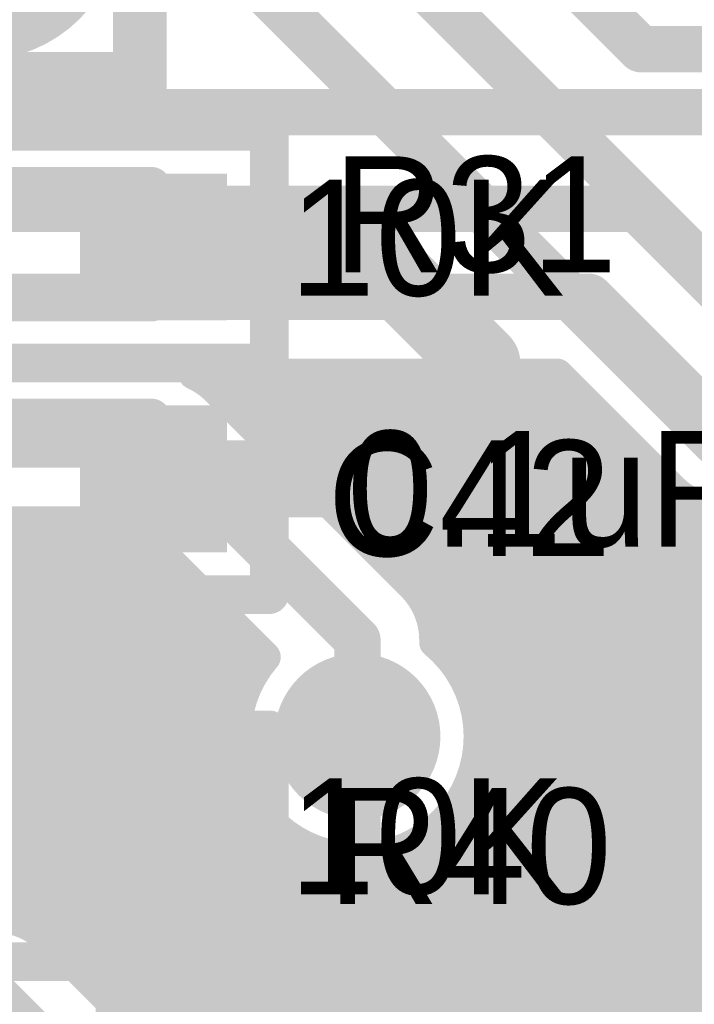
# Model space of a CAD drawing. Extents: x 7.17 to 14.1, y 4 to 11.75.
# Tile 41 of 219: x 8.32 to 8.49, y 7.24 to 7.49. Entities that reach past the tile are written whole.
import ezdxf

# ---------------------------------------------------------------- set-up
doc = ezdxf.new("R2010")
doc.units = 0
doc.layers.get('0').update_dxf_attribs({"linetype": 'CONTINUOUS'})
for name, color, linetype in [('BOTTOMLAYER', 5, 'CONTINUOUS'), ('BOTTOMSOLDER', 6, 'CONTINUOUS'), ('MECHANICAL1', 6, 'CONTINUOUS'), ('MULTILAYER', 9, 'CONTINUOUS'), ('TOPLAYER', 1, 'CONTINUOUS'), ('TOPOVERLAY', 2, 'CONTINUOUS'), ('TOPPASTE', 8, 'CONTINUOUS'), ('TOPSOLDER', 216, 'CONTINUOUS')]:
    doc.layers.add(name, color=color, linetype=linetype)

# ---------------------------------------------------------------- blocks, each defined once
blk = doc.blocks.new('TEST_POINT_PAD_3_61')
at = {"layer": 'BOTTOMSOLDER', "const_width": 0.0365}
blk.add_lwpolyline([(-0.01825, 0, 1), (0.01825, 0, 1)], format="xyb", close=True, dxfattribs=at)
at = {"layer": 'MECHANICAL1', "const_width": 0.01}
for points in [[(-0.03937, 0.03937), (0, 0.03937)], [(-0.03937, -0.03937), (-0.03937, 0.03937)], [(0, 0.03937), (0.03937, 0.03937)], [(0.03937, -0.03937), (0.03937, 0.03937)], [(-0.03937, -0.03937), (0.03937, -0.03937)]]:
    blk.add_lwpolyline(points, dxfattribs=at)
at = {"layer": 'MECHANICAL1', "const_width": 0.005}
for points in [[(-0.04187, 0.03937, 1), (-0.03687, 0.03937, 1)], [(-0.04187, 0.03937, 1), (-0.03687, 0.03937, 1)], [(-0.0025, 0.03937, 1), (0.0025, 0.03937, 1)], [(-0.0025, 0.03937, 1), (0.0025, 0.03937, 1)], [(0.03687, 0.03937, 1), (0.04187, 0.03937, 1)], [(0.03687, 0.03937, 1), (0.04187, 0.03937, 1)], [(-0.04187, -0.03937, 1), (-0.03687, -0.03937, 1)], [(-0.04187, -0.03937, 1), (-0.03687, -0.03937, 1)], [(0.03687, -0.03937, 1), (0.04187, -0.03937, 1)], [(0.03687, -0.03937, 1), (0.04187, -0.03937, 1)]]:
    blk.add_lwpolyline(points, format="xyb", close=True, dxfattribs=at)
at = {"layer": 'MULTILAYER', "const_width": 0.0325}
blk.add_lwpolyline([(-0.01625, 0, 1), (0.01625, 0, 1)], format="xyb", close=True, dxfattribs=at)
at = {"layer": 'TOPOVERLAY', "const_width": 0.01}
for points in [[(-0.043307, 0.043307), (0.043307, 0.043307)], [(-0.043307, -0.043307), (-0.043307, 0.043307)], [(0.043307, 0.03937), (0.043307, 0.043307)], [(0.043307, -0.043307), (0.043307, 0.03937)], [(-0.043307, -0.043307), (0.043307, -0.043307)]]:
    blk.add_lwpolyline(points, dxfattribs=at)
at = {"layer": 'TOPOVERLAY', "const_width": 0.005}
for points in [[(-0.045807, 0.043307, 1), (-0.040807, 0.043307, 1)], [(-0.045807, 0.043307, 1), (-0.040807, 0.043307, 1)], [(0.040807, 0.043307, 1), (0.045807, 0.043307, 1)], [(0.040807, 0.043307, 1), (0.045807, 0.043307, 1)], [(0.040807, 0.03937, 1), (0.045807, 0.03937, 1)], [(0.040807, 0.03937, 1), (0.045807, 0.03937, 1)], [(-0.045807, -0.043307, 1), (-0.040807, -0.043307, 1)], [(-0.045807, -0.043307, 1), (-0.040807, -0.043307, 1)], [(0.040807, -0.043307, 1), (0.045807, -0.043307, 1)], [(0.040807, -0.043307, 1), (0.045807, -0.043307, 1)]]:
    blk.add_lwpolyline(points, format="xyb", close=True, dxfattribs=at)
at = {"layer": 'TOPSOLDER', "const_width": 0.0365}
blk.add_lwpolyline([(-0.01825, 0, 1), (0.01825, 0, 1)], format="xyb", close=True, dxfattribs=at)
blk = doc.blocks.new('0603_62')
at = {"layer": 'MECHANICAL1', "const_width": 0.01}
for points in [[(-0.000531, 0.015748), (0.059468, 0.015748)], [(-0.000531, -0.014252), (-0.000531, 0.015748)], [(0.059468, -0.014252), (0.059468, 0.015748)], [(-0.000531, -0.014252), (0.059468, -0.014252)]]:
    blk.add_lwpolyline(points, dxfattribs=at)
at = {"layer": 'MECHANICAL1', "const_width": 0.005}
for points in [[(-0.003031, 0.015748, 1), (0.001969, 0.015748, 1)], [(-0.003031, 0.015748, 1), (0.001969, 0.015748, 1)], [(0.056968, 0.015748, 1), (0.061968, 0.015748, 1)], [(0.056968, 0.015748, 1), (0.061968, 0.015748, 1)], [(-0.003031, -0.014252, 1), (0.001969, -0.014252, 1)], [(-0.003031, -0.014252, 1), (0.001969, -0.014252, 1)], [(0.056968, -0.014252, 1), (0.061968, -0.014252, 1)], [(0.056968, -0.014252, 1), (0.061968, -0.014252, 1)]]:
    blk.add_lwpolyline(points, format="xyb", close=True, dxfattribs=at)
at = {"layer": 'TOPLAYER'}
for points in [[(-0.015, -0.015), (0.015, -0.015), (-0.015, 0.015), (0.015, 0.015)], [(0.045, -0.015), (0.075, -0.015), (0.045, 0.015), (0.075, 0.015)]]:
    blk.add_solid(points, dxfattribs=at)
at = {"layer": 'TOPOVERLAY', "const_width": 0.01}
for points in [[(-0.03, 0.03), (0.09, 0.03)], [(-0.03, 0), (-0.03, 0.03)], [(0.09, -0.03), (0.09, 0.03)], [(-0.03, -0.03), (-0.03, 0)], [(-0.03, -0.03), (0.09, -0.03)]]:
    blk.add_lwpolyline(points, dxfattribs=at)
at = {"layer": 'TOPOVERLAY', "const_width": 0.005}
for points in [[(-0.0325, 0.03, 1), (-0.0275, 0.03, 1)], [(-0.0325, 0.03, 1), (-0.0275, 0.03, 1)], [(0.0875, 0.03, 1), (0.0925, 0.03, 1)], [(0.0875, 0.03, 1), (0.0925, 0.03, 1)], [(-0.0325, 0, 1), (-0.0275, 0, 1)], [(-0.0325, 0, 1), (-0.0275, 0, 1)], [(-0.0325, -0.03, 1), (-0.0275, -0.03, 1)], [(-0.0325, -0.03, 1), (-0.0275, -0.03, 1)], [(0.0875, -0.03, 1), (0.0925, -0.03, 1)], [(0.0875, -0.03, 1), (0.0925, -0.03, 1)]]:
    blk.add_lwpolyline(points, format="xyb", close=True, dxfattribs=at)
at = {"layer": 'TOPPASTE'}
for points in [[(-0.015, -0.015), (0.015, -0.015), (-0.015, 0.015), (0.015, 0.015)], [(0.045, -0.015), (0.075, -0.015), (0.045, 0.015), (0.075, 0.015)]]:
    blk.add_solid(points, dxfattribs=at)
at = {"layer": 'TOPSOLDER'}
for points in [[(-0.019, -0.019), (0.019, -0.019), (-0.019, 0.019), (0.019, 0.019)], [(0.041, -0.019), (0.079, -0.019), (0.041, 0.019), (0.079, 0.019)]]:
    blk.add_solid(points, dxfattribs=at)
blk = doc.blocks.new('0603_63')
at = {"layer": 'MECHANICAL1', "const_width": 0.01}
for points in [[(-0.000531, -0.014252), (-0.000531, 0.015748)], [(-0.000531, 0.015748), (0.059468, 0.015748)], [(0.059468, -0.014252), (0.059468, 0.015748)], [(-0.000531, -0.014252), (0.059468, -0.014252)]]:
    blk.add_lwpolyline(points, dxfattribs=at)
at = {"layer": 'MECHANICAL1', "const_width": 0.005}
for points in [[(-0.003031, 0.015748, 1), (0.001969, 0.015748, 1)], [(-0.003031, 0.015748, 1), (0.001969, 0.015748, 1)], [(0.056968, 0.015748, 1), (0.061968, 0.015748, 1)], [(0.056968, 0.015748, 1), (0.061968, 0.015748, 1)], [(-0.003031, -0.014252, 1), (0.001969, -0.014252, 1)], [(-0.003031, -0.014252, 1), (0.001969, -0.014252, 1)], [(0.056968, -0.014252, 1), (0.061968, -0.014252, 1)], [(0.056968, -0.014252, 1), (0.061968, -0.014252, 1)]]:
    blk.add_lwpolyline(points, format="xyb", close=True, dxfattribs=at)
at = {"layer": 'TOPLAYER'}
for points in [[(-0.015, -0.015), (0.015, -0.015), (-0.015, 0.015), (0.015, 0.015)], [(0.045, -0.015), (0.075, -0.015), (0.045, 0.015), (0.075, 0.015)]]:
    blk.add_solid(points, dxfattribs=at)
at = {"layer": 'TOPOVERLAY', "const_width": 0.01}
for points in [[(-0.03, 0), (-0.03, 0.03)], [(-0.03, 0.03), (0.09, 0.03)], [(0.09, -0.03), (0.09, 0.03)], [(-0.03, -0.03), (-0.03, 0)], [(-0.03, -0.03), (0.09, -0.03)]]:
    blk.add_lwpolyline(points, dxfattribs=at)
at = {"layer": 'TOPOVERLAY', "const_width": 0.005}
for points in [[(-0.0325, 0.03, 1), (-0.0275, 0.03, 1)], [(-0.0325, 0.03, 1), (-0.0275, 0.03, 1)], [(0.0875, 0.03, 1), (0.0925, 0.03, 1)], [(0.0875, 0.03, 1), (0.0925, 0.03, 1)], [(-0.0325, 0, 1), (-0.0275, 0, 1)], [(-0.0325, 0, 1), (-0.0275, 0, 1)], [(-0.0325, -0.03, 1), (-0.0275, -0.03, 1)], [(-0.0325, -0.03, 1), (-0.0275, -0.03, 1)], [(0.0875, -0.03, 1), (0.0925, -0.03, 1)], [(0.0875, -0.03, 1), (0.0925, -0.03, 1)]]:
    blk.add_lwpolyline(points, format="xyb", close=True, dxfattribs=at)
at = {"layer": 'TOPPASTE'}
for points in [[(-0.015, -0.015), (0.015, -0.015), (-0.015, 0.015), (0.015, 0.015)], [(0.045, -0.015), (0.075, -0.015), (0.045, 0.015), (0.075, 0.015)]]:
    blk.add_solid(points, dxfattribs=at)
at = {"layer": 'TOPSOLDER'}
for points in [[(-0.019, -0.019), (0.019, -0.019), (-0.019, 0.019), (0.019, 0.019)], [(0.041, -0.019), (0.079, -0.019), (0.041, 0.019), (0.079, 0.019)]]:
    blk.add_solid(points, dxfattribs=at)
blk = doc.blocks.new('0603_65')
at = {"layer": 'MECHANICAL1', "const_width": 0.01}
for points in [[(0.059468, 0.015748), (-0.000531, 0.015748)], [(-0.000531, 0.015748), (-0.000531, -0.014252)], [(0.059468, 0.015748), (0.059468, -0.014252)], [(0.059468, -0.014252), (-0.000531, -0.014252)]]:
    blk.add_lwpolyline(points, dxfattribs=at)
at = {"layer": 'MECHANICAL1', "const_width": 0.005}
for points in [[(-0.003031, 0.015748, 1), (0.001969, 0.015748, 1)], [(-0.003031, 0.015748, 1), (0.001969, 0.015748, 1)], [(0.056968, 0.015748, 1), (0.061968, 0.015748, 1)], [(0.056968, 0.015748, 1), (0.061968, 0.015748, 1)], [(-0.003031, -0.014252, 1), (0.001969, -0.014252, 1)], [(-0.003031, -0.014252, 1), (0.001969, -0.014252, 1)], [(0.056968, -0.014252, 1), (0.061968, -0.014252, 1)], [(0.056968, -0.014252, 1), (0.061968, -0.014252, 1)]]:
    blk.add_lwpolyline(points, format="xyb", close=True, dxfattribs=at)
at = {"layer": 'TOPLAYER'}
for points in [[(-0.015, -0.015), (0.015, -0.015), (-0.015, 0.015), (0.015, 0.015)], [(0.045, -0.015), (0.075, -0.015), (0.045, 0.015), (0.075, 0.015)]]:
    blk.add_solid(points, dxfattribs=at)
at = {"layer": 'TOPOVERLAY', "const_width": 0.01}
for points in [[(0.09, 0.03), (-0.03, 0.03)], [(-0.03, 0.03), (-0.03, 0)], [(0.09, 0.03), (0.09, -0.03)], [(-0.03, 0), (-0.03, -0.03)], [(0.09, -0.03), (-0.03, -0.03)]]:
    blk.add_lwpolyline(points, dxfattribs=at)
at = {"layer": 'TOPOVERLAY', "const_width": 0.005}
for points in [[(-0.0325, 0.03, 1), (-0.0275, 0.03, 1)], [(-0.0325, 0.03, 1), (-0.0275, 0.03, 1)], [(0.0875, 0.03, 1), (0.0925, 0.03, 1)], [(0.0875, 0.03, 1), (0.0925, 0.03, 1)], [(-0.0325, 0, 1), (-0.0275, 0, 1)], [(-0.0325, 0, 1), (-0.0275, 0, 1)], [(-0.0325, -0.03, 1), (-0.0275, -0.03, 1)], [(-0.0325, -0.03, 1), (-0.0275, -0.03, 1)], [(0.0875, -0.03, 1), (0.0925, -0.03, 1)], [(0.0875, -0.03, 1), (0.0925, -0.03, 1)]]:
    blk.add_lwpolyline(points, format="xyb", close=True, dxfattribs=at)
at = {"layer": 'TOPPASTE'}
for points in [[(-0.015, -0.015), (0.015, -0.015), (-0.015, 0.015), (0.015, 0.015)], [(0.045, -0.015), (0.075, -0.015), (0.045, 0.015), (0.075, 0.015)]]:
    blk.add_solid(points, dxfattribs=at)
at = {"layer": 'TOPSOLDER'}
for points in [[(-0.019, -0.019), (0.019, -0.019), (-0.019, 0.019), (0.019, 0.019)], [(0.041, -0.019), (0.079, -0.019), (0.041, 0.019), (0.079, 0.019)]]:
    blk.add_solid(points, dxfattribs=at)

msp = doc.modelspace()

# ---------------------------------------------------------------- linework, layer by layer
at = {"layer": 'BOTTOMLAYER'}
for points, const_width in [([(8.264904, 7.47), (8.504904, 7.47)], 0.012), ([(8.249904, 7.445), (8.479904, 7.445)], 0.012), ([(8.479904, 7.445), (8.509904, 7.415)], 0.012), ([(8.237604, 7.422185), (8.467701, 7.422185)], 0.012), ([(8.467701, 7.422185), (8.50329, 7.386596)], 0.012), ([(8.406932, 7.19778), (8.626932, 7.41778)], 0.008), ([(8.414003, 7.19778), (8.634003, 7.41778)], 0.008), ([(8.421074, 7.19778), (8.641074, 7.41778)], 0.008), ([(8.428145, 7.19778), (8.648145, 7.41778)], 0.008), ([(8.435216, 7.19778), (8.655216, 7.41778)], 0.008), ([(8.442288, 7.19778), (8.662287, 7.41778)], 0.008), ([(8.449359, 7.19778), (8.669359, 7.41778)], 0.008), ([(8.45643, 7.19778), (8.67643, 7.41778)], 0.008), ([(8.365249, 7.402185), (8.459417, 7.402185)], 0.008), ([(8.372531, 7.396726), (8.377991, 7.402185)], 0.008), ([(8.373381, 7.402185), (8.574044, 7.201522)], 0.008), ([(8.376067, 7.39319), (8.385062, 7.402185)], 0.008), ([(8.379603, 7.389655), (8.392133, 7.402185)], 0.008), ([(8.380452, 7.402185), (8.577789, 7.204848)], 0.008), ([(8.383138, 7.386119), (8.399204, 7.402185)], 0.008), ([(8.386674, 7.382583), (8.406275, 7.402185)], 0.008), ([(8.387523, 7.402185), (8.582116, 7.207592)], 0.008), ([(8.390209, 7.379048), (8.413346, 7.402185)], 0.008), ([(8.393745, 7.375512), (8.420417, 7.402185)], 0.008), ([(8.394594, 7.402185), (8.587094, 7.209685)], 0.008), ([(8.39728, 7.371977), (8.427488, 7.402185)], 0.008), ([(8.400816, 7.368441), (8.43456, 7.402185)], 0.008), ([(8.401665, 7.402185), (8.592883, 7.210967)], 0.008), ([(8.404351, 7.364906), (8.441631, 7.402185)], 0.008), ([(8.407887, 7.36137), (8.448702, 7.402185)], 0.008), ([(8.408736, 7.402185), (8.599866, 7.211055)], 0.008), ([(8.411423, 7.357835), (8.455773, 7.402185)], 0.008), ([(8.415807, 7.402185), (8.609449, 7.208543)], 0.008), ([(8.422878, 7.402185), (8.626356, 7.198708)], 0.008), ([(8.42995, 7.402185), (8.633427, 7.198708)], 0.008), ([(8.437021, 7.402185), (8.640498, 7.198708)], 0.008), ([(8.444092, 7.402185), (8.647569, 7.198708)], 0.008), ([(8.451163, 7.402185), (8.65464, 7.198708)], 0.008), ([(8.458234, 7.402185), (8.661711, 7.198708)], 0.008), ([(8.459417, 7.402185), (8.489116, 7.372486)], 0.008), ([(8.414958, 7.354299), (8.46113, 7.400471)], 0.008), ([(8.371188, 7.398069), (8.421714, 7.347543)], 0.008), ([(8.418494, 7.350764), (8.464666, 7.396936)], 0.008), ([(8.422026, 7.347225), (8.468201, 7.3934)], 0.008), ([(8.425039, 7.343167), (8.471737, 7.389865)], 0.008), ([(8.205927, 7.383959), (8.357014, 7.383959)], 0.012), ([(8.357014, 7.383959), (8.407604, 7.333369)], 0.012), ([(8.427038, 7.338094), (8.475273, 7.386329)], 0.008), ([(8.428209, 7.332195), (8.478808, 7.382794)], 0.008), ([(8.43172, 7.328634), (8.482344, 7.379258)], 0.008), ([(8.434659, 7.324502), (8.485879, 7.375723)], 0.008), ([(8.436977, 7.319749), (8.489417, 7.37219)], 0.008), ([(8.43855, 7.314251), (8.493471, 7.369172)], 0.008), ([(8.36449, 7.218978), (8.512108, 7.366596)], 0.008), ([(8.368026, 7.215442), (8.519179, 7.366596)], 0.008), ([(8.371561, 7.211907), (8.52625, 7.366596)], 0.008), ([(8.375097, 7.208371), (8.533321, 7.366596)], 0.008), ([(8.378632, 7.204836), (8.540392, 7.366596)], 0.008), ([(8.382168, 7.2013), (8.547464, 7.366596)], 0.008), ([(8.385719, 7.19778), (8.554535, 7.366596)], 0.008), ([(8.39279, 7.19778), (8.561606, 7.366596)], 0.008), ([(8.399861, 7.19778), (8.570159, 7.368078)], 0.008), ([(8.437783, 7.299342), (8.505037, 7.366596)], 0.008), ([(8.439098, 7.307728), (8.498539, 7.367169)], 0.008), ([(8.167372, 7.21278), (8.318551, 7.363959)], 0.008), ([(8.174444, 7.21278), (8.325622, 7.363959)], 0.008), ([(8.181515, 7.21278), (8.332694, 7.363959)], 0.008), ([(8.188586, 7.21278), (8.339765, 7.363959)], 0.008), ([(8.195657, 7.21278), (8.346836, 7.363959)], 0.008), ([(8.249912, 7.363959), (8.34873, 7.363959)], 0.008), ([(8.256043, 7.363959), (8.422222, 7.19778)], 0.008), ([(8.263114, 7.363959), (8.429293, 7.19778)], 0.008), ([(8.270185, 7.363959), (8.436364, 7.19778)], 0.008), ([(8.277256, 7.363959), (8.443435, 7.19778)], 0.008), ([(8.284327, 7.363959), (8.450506, 7.19778)], 0.008), ([(8.291398, 7.363959), (8.457577, 7.19778)], 0.008), ([(8.298469, 7.363959), (8.464648, 7.19778)], 0.008), ([(8.30554, 7.363959), (8.471719, 7.19778)], 0.008), ([(8.312611, 7.363959), (8.377511, 7.299059)], 0.008), ([(8.319683, 7.363959), (8.376115, 7.307526)], 0.008), ([(8.326754, 7.363959), (8.376627, 7.314086)], 0.008), ([(8.333825, 7.363959), (8.378177, 7.319607)], 0.008), ([(8.340896, 7.363959), (8.380476, 7.324379)], 0.008), ([(8.347967, 7.363959), (8.383399, 7.328527)], 0.008), ([(8.34873, 7.363959), (8.383749, 7.32894)], 0.008), ([(8.202728, 7.21278), (8.351318, 7.36137)], 0.008), ([(8.249622, 7.363309), (8.41515, 7.19778)], 0.008), ([(8.209799, 7.21278), (8.354854, 7.357835)], 0.008), ([(8.247186, 7.358673), (8.408079, 7.19778)], 0.008), ([(8.21687, 7.21278), (8.358389, 7.354299)], 0.008), ([(8.244333, 7.354455), (8.401008, 7.19778)], 0.008), ([(8.223941, 7.21278), (8.361925, 7.350764)], 0.008), ([(8.241087, 7.35063), (8.393937, 7.19778)], 0.008), ([(8.23746, 7.347186), (8.386866, 7.19778)], 0.008), ([(8.279602, 7.261369), (8.36546, 7.347228)], 0.008), ([(8.286899, 7.261596), (8.368996, 7.343693)], 0.008), ([(8.424627, 7.343868), (8.570865, 7.19763)], 0.008), ([(8.293971, 7.261596), (8.372532, 7.340157)], 0.008), ([(8.301042, 7.261596), (8.376067, 7.336622)], 0.008), ([(8.407604, 7.308369), (8.407604, 7.333369)], 0.012), ([(8.427599, 7.333825), (8.568279, 7.193145)], 0.008), ([(8.308113, 7.261596), (8.379603, 7.333086)], 0.008), ([(8.315125, 7.261537), (8.383138, 7.32955)], 0.008), ([(8.320879, 7.26022), (8.377176, 7.316517)], 0.008), ([(8.438102, 7.31625), (8.566374, 7.187978)], 0.008), ([(8.325438, 7.257708), (8.376104, 7.308374)], 0.008), ([(8.439103, 7.308178), (8.565348, 7.181934)], 0.008), ([(8.329135, 7.254334), (8.376763, 7.301961)], 0.008), ([(8.438411, 7.301799), (8.565701, 7.174509)], 0.008), ([(8.33267, 7.250798), (8.37841, 7.296538)], 0.008), ([(8.436741, 7.296398), (8.567543, 7.165596)], 0.008), ([(8.336206, 7.247262), (8.380787, 7.291844)], 0.008), ([(8.434346, 7.291722), (8.560472, 7.165596)], 0.008), ([(8.339741, 7.243727), (8.383778, 7.287764)], 0.008), ([(8.431339, 7.287659), (8.510878, 7.208119)], 0.008), ([(8.343277, 7.240191), (8.387339, 7.284253)], 0.008), ([(8.427762, 7.284164), (8.502647, 7.209279)], 0.008), ([(8.346812, 7.236656), (8.391471, 7.281314)], 0.008), ([(8.423614, 7.281241), (8.496193, 7.208662)], 0.008), ([(8.350348, 7.23312), (8.396224, 7.278996)], 0.008), ([(8.353884, 7.229585), (8.401722, 7.277423)], 0.008), ([(8.360955, 7.222514), (8.416631, 7.27819)], 0.008), ([(8.398294, 7.278276), (8.478397, 7.198174)], 0.008), ([(8.41332, 7.277392), (8.486026, 7.204687)], 0.008), ([(8.418842, 7.278942), (8.490742, 7.207042)], 0.008), ([(8.357419, 7.226049), (8.408245, 7.276876)], 0.008), ([(8.406761, 7.27688), (8.481926, 7.201715)], 0.008), ([(8.327762, 7.255706), (8.385688, 7.19778)], 0.008), ([(8.313588, 7.241596), (8.377404, 7.17778)], 0.012)]:
    msp.add_lwpolyline(points, dxfattribs=dict(at, const_width=const_width))
for points, const_width in [([(8.476904, 7.445, 1), (8.482904, 7.445, 1)], 0.006), ([(8.476904, 7.445, 1), (8.482904, 7.445, 1)], 0.006), ([(8.464701, 7.422185, 1), (8.470701, 7.422185, 1)], 0.006), ([(8.464701, 7.422185, 1), (8.470701, 7.422185, 1)], 0.006), ([(8.363249, 7.402185, 1), (8.367249, 7.402185, 1)], 0.004), ([(8.363249, 7.402185, 1), (8.367249, 7.402185, 1)], 0.004), ([(8.363249, 7.402185, 1), (8.367249, 7.402185, 1)], 0.004), ([(8.371381, 7.402185, 1), (8.375381, 7.402185, 1)], 0.004), ([(8.375991, 7.402185, 1), (8.379991, 7.402185, 1)], 0.004), ([(8.378452, 7.402185, 1), (8.382452, 7.402185, 1)], 0.004), ([(8.383062, 7.402185, 1), (8.387062, 7.402185, 1)], 0.004), ([(8.385523, 7.402185, 1), (8.389523, 7.402185, 1)], 0.004), ([(8.390133, 7.402185, 1), (8.394133, 7.402185, 1)], 0.004), ([(8.392594, 7.402185, 1), (8.396594, 7.402185, 1)], 0.004), ([(8.397204, 7.402185, 1), (8.401204, 7.402185, 1)], 0.004), ([(8.399665, 7.402185, 1), (8.403665, 7.402185, 1)], 0.004), ([(8.404275, 7.402185, 1), (8.408275, 7.402185, 1)], 0.004), ([(8.406736, 7.402185, 1), (8.410736, 7.402185, 1)], 0.004), ([(8.411346, 7.402185, 1), (8.415346, 7.402185, 1)], 0.004), ([(8.413807, 7.402185, 1), (8.417807, 7.402185, 1)], 0.004), ([(8.418417, 7.402185, 1), (8.422417, 7.402185, 1)], 0.004), ([(8.420879, 7.402185, 1), (8.424879, 7.402185, 1)], 0.004), ([(8.425488, 7.402185, 1), (8.429488, 7.402185, 1)], 0.004), ([(8.42795, 7.402185, 1), (8.43195, 7.402185, 1)], 0.004), ([(8.432559, 7.402185, 1), (8.436559, 7.402185, 1)], 0.004), ([(8.435021, 7.402185, 1), (8.439021, 7.402185, 1)], 0.004), ([(8.439631, 7.402185, 1), (8.443631, 7.402185, 1)], 0.004), ([(8.442092, 7.402185, 1), (8.446092, 7.402185, 1)], 0.004), ([(8.446702, 7.402185, 1), (8.450702, 7.402185, 1)], 0.004), ([(8.449163, 7.402185, 1), (8.453163, 7.402185, 1)], 0.004), ([(8.453773, 7.402185, 1), (8.457773, 7.402185, 1)], 0.004), ([(8.456234, 7.402185, 1), (8.460234, 7.402185, 1)], 0.004), ([(8.457417, 7.402185, 1), (8.461417, 7.402185, 1)], 0.004), ([(8.457417, 7.402185, 1), (8.461417, 7.402185, 1)], 0.004), ([(8.45913, 7.400471, 1), (8.46313, 7.400471, 1)], 0.004), ([(8.369156, 7.398101, 1), (8.373156, 7.398101, 1)], 0.004), ([(8.369188, 7.398069, 1), (8.373188, 7.398069, 1)], 0.004), ([(8.369188, 7.398069, 1), (8.373188, 7.398069, 1)], 0.004), ([(8.370531, 7.396726, 1), (8.374531, 7.396726, 1)], 0.004), ([(8.462666, 7.396936, 1), (8.466666, 7.396936, 1)], 0.004), ([(8.374067, 7.39319, 1), (8.378067, 7.39319, 1)], 0.004), ([(8.466201, 7.3934, 1), (8.470201, 7.3934, 1)], 0.004), ([(8.377603, 7.389655, 1), (8.381602, 7.389655, 1)], 0.004), ([(8.469737, 7.389865, 1), (8.473737, 7.389865, 1)], 0.004), ([(8.354014, 7.383959, 1), (8.360014, 7.383959, 1)], 0.006), ([(8.354014, 7.383959, 1), (8.360014, 7.383959, 1)], 0.006), ([(8.381138, 7.386119, 1), (8.385138, 7.386119, 1)], 0.004), ([(8.473273, 7.386329, 1), (8.477272, 7.386329, 1)], 0.004), ([(8.384674, 7.382583, 1), (8.388674, 7.382583, 1)], 0.004), ([(8.476808, 7.382794, 1), (8.480808, 7.382794, 1)], 0.004), ([(8.480344, 7.379258, 1), (8.484344, 7.379258, 1)], 0.004), ([(8.388209, 7.379048, 1), (8.392209, 7.379048, 1)], 0.004), ([(8.391745, 7.375512, 1), (8.395745, 7.375512, 1)], 0.004), ([(8.483879, 7.375723, 1), (8.487879, 7.375723, 1)], 0.004), ([(8.39528, 7.371977, 1), (8.39928, 7.371977, 1)], 0.004), ([(8.487116, 7.372486, 1), (8.491116, 7.372486, 1)], 0.004), ([(8.487116, 7.372486, 1), (8.491116, 7.372486, 1)], 0.004), ([(8.487148, 7.372454, 1), (8.491148, 7.372454, 1)], 0.004), ([(8.487417, 7.37219, 1), (8.491417, 7.37219, 1)], 0.004), ([(8.491471, 7.369172, 1), (8.495471, 7.369172, 1)], 0.004), ([(8.398816, 7.368441, 1), (8.402816, 7.368441, 1)], 0.004), ([(8.496538, 7.367169, 1), (8.500538, 7.367169, 1)], 0.004), ([(8.316551, 7.363959, 1), (8.320551, 7.363959, 1)], 0.004), ([(8.317683, 7.363959, 1), (8.321682, 7.363959, 1)], 0.004), ([(8.323623, 7.363959, 1), (8.327623, 7.363959, 1)], 0.004), ([(8.324754, 7.363959, 1), (8.328754, 7.363959, 1)], 0.004), ([(8.330694, 7.363959, 1), (8.334694, 7.363959, 1)], 0.004), ([(8.331825, 7.363959, 1), (8.335825, 7.363959, 1)], 0.004), ([(8.337765, 7.363959, 1), (8.341765, 7.363959, 1)], 0.004), ([(8.338896, 7.363959, 1), (8.342896, 7.363959, 1)], 0.004), ([(8.344836, 7.363959, 1), (8.348836, 7.363959, 1)], 0.004), ([(8.345967, 7.363959, 1), (8.349967, 7.363959, 1)], 0.004), ([(8.34673, 7.363959, 1), (8.35073, 7.363959, 1)], 0.004), ([(8.34673, 7.363959, 1), (8.35073, 7.363959, 1)], 0.004), ([(8.402351, 7.364906, 1), (8.406351, 7.364906, 1)], 0.004), ([(8.349318, 7.36137, 1), (8.353318, 7.36137, 1)], 0.004), ([(8.405887, 7.36137, 1), (8.409887, 7.36137, 1)], 0.004), ([(8.352854, 7.357835, 1), (8.356854, 7.357835, 1)], 0.004), ([(8.409422, 7.357835, 1), (8.413422, 7.357835, 1)], 0.004), ([(8.356389, 7.354299, 1), (8.360389, 7.354299, 1)], 0.004), ([(8.412958, 7.354299, 1), (8.416958, 7.354299, 1)], 0.004), ([(8.359925, 7.350764, 1), (8.363925, 7.350764, 1)], 0.004), ([(8.416494, 7.350764, 1), (8.420494, 7.350764, 1)], 0.004), ([(8.363461, 7.347228, 1), (8.36746, 7.347228, 1)], 0.004), ([(8.419714, 7.347543, 1), (8.423714, 7.347543, 1)], 0.004), ([(8.419714, 7.347543, 1), (8.423714, 7.347543, 1)], 0.004), ([(8.419746, 7.347511, 1), (8.423746, 7.347511, 1)], 0.004), ([(8.420026, 7.347225, 1), (8.424026, 7.347225, 1)], 0.004), ([(8.366996, 7.343693, 1), (8.370996, 7.343693, 1)], 0.004), ([(8.422627, 7.343868, 1), (8.426627, 7.343868, 1)], 0.004), ([(8.423039, 7.343167, 1), (8.427039, 7.343167, 1)], 0.004), ([(8.370532, 7.340157, 1), (8.374532, 7.340157, 1)], 0.004), ([(8.374067, 7.336622, 1), (8.378067, 7.336622, 1)], 0.004), ([(8.425038, 7.338094, 1), (8.429038, 7.338094, 1)], 0.004), ([(8.404604, 7.333369, 1), (8.410604, 7.333369, 1)], 0.006), ([(8.404604, 7.333369, 1), (8.410604, 7.333369, 1)], 0.006), ([(8.425599, 7.333825, 1), (8.429599, 7.333825, 1)], 0.004), ([(8.425604, 7.333369, 1), (8.429604, 7.333369, 1)], 0.004), ([(8.425604, 7.333369, 1), (8.429604, 7.333369, 1)], 0.004), ([(8.377603, 7.333086, 1), (8.381603, 7.333086, 1)], 0.004), ([(8.425604, 7.332705, 1), (8.429604, 7.332705, 1)], 0.004), ([(8.426209, 7.332195, 1), (8.430209, 7.332195, 1)], 0.004), ([(8.381138, 7.32955, 1), (8.385138, 7.32955, 1)], 0.004), ([(8.381399, 7.328527, 1), (8.385399, 7.328527, 1)], 0.004), ([(8.381749, 7.32894, 1), (8.385749, 7.32894, 1)], 0.004), ([(8.381749, 7.32894, 1), (8.385749, 7.32894, 1)], 0.004), ([(8.42972, 7.328634, 1), (8.43372, 7.328634, 1)], 0.004), ([(8.378476, 7.324379, 1), (8.382476, 7.324379, 1)], 0.004), ([(8.432659, 7.324502, 1), (8.436659, 7.324502, 1)], 0.004), ([(8.376177, 7.319607, 1), (8.380177, 7.319607, 1)], 0.004), ([(8.434977, 7.319749, 1), (8.438977, 7.319749, 1)], 0.004), ([(8.375176, 7.316517, 1), (8.379176, 7.316517, 1)], 0.004), ([(8.436102, 7.31625, 1), (8.440102, 7.31625, 1)], 0.004), ([(8.374627, 7.314086, 1), (8.378627, 7.314086, 1)], 0.004), ([(8.43655, 7.314251, 1), (8.44055, 7.314251, 1)], 0.004), ([(8.404604, 7.308369, 1), (8.410604, 7.308369, 1)], 0.006), ([(8.374104, 7.308374, 1), (8.378104, 7.308374, 1)], 0.004), ([(8.437103, 7.308178, 1), (8.441103, 7.308178, 1)], 0.004), ([(8.437104, 7.308369, 1), (8.441104, 7.308369, 1)], 0.004), ([(8.437104, 7.308369, 1), (8.441104, 7.308369, 1)], 0.004), ([(8.374115, 7.307526, 1), (8.378115, 7.307526, 1)], 0.004), ([(8.437098, 7.307728, 1), (8.441097, 7.307728, 1)], 0.004), ([(8.374763, 7.301961, 1), (8.378763, 7.301961, 1)], 0.004), ([(8.436411, 7.301799, 1), (8.440411, 7.301799, 1)], 0.004), ([(8.375511, 7.299059, 1), (8.379511, 7.299059, 1)], 0.004), ([(8.435783, 7.299342, 1), (8.439783, 7.299342, 1)], 0.004), ([(8.37641, 7.296538, 1), (8.38041, 7.296538, 1)], 0.004), ([(8.434741, 7.296398, 1), (8.438741, 7.296398, 1)], 0.004), ([(8.378787, 7.291844, 1), (8.382787, 7.291844, 1)], 0.004), ([(8.432346, 7.291722, 1), (8.436346, 7.291722, 1)], 0.004), ([(8.381778, 7.287764, 1), (8.385778, 7.287764, 1)], 0.004), ([(8.429339, 7.287659, 1), (8.433338, 7.287659, 1)], 0.004), ([(8.385339, 7.284253, 1), (8.389339, 7.284253, 1)], 0.004), ([(8.425762, 7.284164, 1), (8.429762, 7.284164, 1)], 0.004), ([(8.389471, 7.281314, 1), (8.393471, 7.281314, 1)], 0.004), ([(8.421614, 7.281241, 1), (8.425614, 7.281241, 1)], 0.004), ([(8.394224, 7.278996, 1), (8.398224, 7.278996, 1)], 0.004), ([(8.396294, 7.278276, 1), (8.400294, 7.278276, 1)], 0.004), ([(8.399722, 7.277423, 1), (8.403722, 7.277423, 1)], 0.004), ([(8.411321, 7.277392, 1), (8.41532, 7.277392, 1)], 0.004), ([(8.414631, 7.27819, 1), (8.418631, 7.27819, 1)], 0.004), ([(8.416842, 7.278942, 1), (8.420842, 7.278942, 1)], 0.004), ([(8.404761, 7.27688, 1), (8.408761, 7.27688, 1)], 0.004), ([(8.406245, 7.276876, 1), (8.410245, 7.276876, 1)], 0.004), ([(8.318879, 7.26022, 1), (8.322879, 7.26022, 1)], 0.004), ([(8.323438, 7.257708, 1), (8.327438, 7.257708, 1)], 0.004), ([(8.32573, 7.255738, 1), (8.32973, 7.255738, 1)], 0.004), ([(8.325762, 7.255706, 1), (8.329762, 7.255706, 1)], 0.004), ([(8.325762, 7.255706, 1), (8.329762, 7.255706, 1)], 0.004), ([(8.327135, 7.254334, 1), (8.331135, 7.254334, 1)], 0.004), ([(8.33067, 7.250798, 1), (8.33467, 7.250798, 1)], 0.004), ([(8.334206, 7.247262, 1), (8.338206, 7.247262, 1)], 0.004), ([(8.337741, 7.243727, 1), (8.341741, 7.243727, 1)], 0.004), ([(8.341277, 7.240191, 1), (8.345277, 7.240191, 1)], 0.004), ([(8.344812, 7.236656, 1), (8.348812, 7.236656, 1)], 0.004)]:
    msp.add_lwpolyline(points, format="xyb", close=True, dxfattribs=dict(at, const_width=const_width))
at = {"layer": 'BOTTOMLAYER', "const_width": 0.008}
for points in [[(8.365249, 7.402185, -0.09107), (8.371188, 7.398069)], [(8.365249, 7.402185, -0.090504), (8.371156, 7.398101)], [(8.50329, 7.366596, -0.199496), (8.489116, 7.372486)], [(8.50329, 7.366596, -0.198912), (8.489148, 7.372454)], [(8.421714, 7.347543, -0.199496), (8.427604, 7.333369)], [(8.421746, 7.347511, -0.198912), (8.427604, 7.333369)], [(8.427604, 7.332705, -0.224378), (8.439104, 7.308369)], [(8.439104, 7.308369, -1.438438), (8.383749, 7.32894)], [(8.313588, 7.261596, -0.199496), (8.327762, 7.255706)], [(8.313588, 7.261596, -0.198912), (8.32773, 7.255738)]]:
    msp.add_lwpolyline(points, format="xyb", dxfattribs=at)
at = {"layer": 'BOTTOMSOLDER', "const_width": 0.0215}
for points in [[(8.429054, 7.375082, 1), (8.450554, 7.375082, 1)], [(8.396854, 7.308369, 1), (8.418354, 7.308369, 1)]]:
    msp.add_lwpolyline(points, format="xyb", close=True, dxfattribs=at)
at = {"layer": 'TOPLAYER'}
for points, const_width in [([(8.422405, 7.544904), (8.480989, 7.48632)], 0.012), ([(8.387405, 7.539904), (8.517759, 7.40955)], 0.012), ([(8.362405, 7.522499), (8.500944, 7.38396)], 0.012), ([(8.480989, 7.48632), (8.597404, 7.48632)], 0.012), ([(8.354804, 7.435082), (8.409804, 7.435082)], 0.02), ([(8.409804, 7.435082), (8.439804, 7.405082)], 0.02), ([(8.439804, 7.375082), (8.439804, 7.405082)], 0.02), ([(8.354804, 7.375082), (8.439804, 7.375082)], 0.02), ([(8.439804, 7.375082), (8.469804, 7.375082)], 0.012), ([(8.469804, 7.375082), (8.486516, 7.35837)], 0.012), ([(8.486516, 7.35837), (8.597404, 7.35837)], 0.012), ([(8.294804, 7.340082), (8.354804, 7.280082)], 0.025), ([(8.407604, 7.123369), (8.407604, 7.308369)], 0.012), ([(8.354804, 7.101673), (8.354804, 7.280082)], 0.03)]:
    msp.add_lwpolyline(points, dxfattribs=dict(at, const_width=const_width))
for points, const_width in [([(8.477989, 7.48632, 1), (8.483989, 7.48632, 1)], 0.006), ([(8.477989, 7.48632, 1), (8.483989, 7.48632, 1)], 0.006), ([(8.349804, 7.435082, 1), (8.359804, 7.435082, 1)], 0.01), ([(8.404804, 7.435082, 1), (8.414804, 7.435082, 1)], 0.01), ([(8.404804, 7.435082, 1), (8.414804, 7.435082, 1)], 0.01), ([(8.434804, 7.405082, 1), (8.444804, 7.405082, 1)], 0.01), ([(8.434804, 7.405082, 1), (8.444804, 7.405082, 1)], 0.01), ([(8.349804, 7.375082, 1), (8.359804, 7.375082, 1)], 0.01), ([(8.434804, 7.375082, 1), (8.444804, 7.375082, 1)], 0.01), ([(8.434804, 7.375082, 1), (8.444804, 7.375082, 1)], 0.01), ([(8.436804, 7.375082, 1), (8.442804, 7.375082, 1)], 0.006), ([(8.466804, 7.375082, 1), (8.472804, 7.375082, 1)], 0.006), ([(8.466804, 7.375082, 1), (8.472804, 7.375082, 1)], 0.006), ([(8.483516, 7.35837, 1), (8.489516, 7.35837, 1)], 0.006), ([(8.483516, 7.35837, 1), (8.489516, 7.35837, 1)], 0.006), ([(8.404604, 7.308369, 1), (8.410604, 7.308369, 1)], 0.006), ([(8.347304, 7.280082, 1), (8.362304, 7.280082, 1)], 0.015), ([(8.348554, 7.280082, 1), (8.361054, 7.280082, 1)], 0.0125)]:
    msp.add_lwpolyline(points, format="xyb", close=True, dxfattribs=dict(at, const_width=const_width))
at = {"layer": 'TOPSOLDER', "const_width": 0.0215}
for points in [[(8.429054, 7.375082, 1), (8.450554, 7.375082, 1)], [(8.396854, 7.308369, 1), (8.418354, 7.308369, 1)]]:
    msp.add_lwpolyline(points, format="xyb", close=True, dxfattribs=at)

# ---------------------------------------------------------------- block references
for name, p, rotation in [('TEST_POINT_PAD_3_61', (8.309904, 7.52), 360), ('0603_62', (8.294804, 7.435082), 360), ('0603_63', (8.294804, 7.375082), 360), ('0603_65', (8.354804, 7.280082), 180)]:
    msp.add_blockref(name, p, dxfattribs=dict(rotation=rotation))

# ---------------------------------------------------------------- texts
at = {"layer": 'MECHANICAL1'}
for s, p in [('10K', (8.389904, 7.4225)), ('0.1uF', (8.404904, 7.3575)), ('10K', (8.389904, 7.2675))]:
    msp.add_text(s, height=0.03, dxfattribs=at).set_placement(p)
at = {"layer": 'TOPOVERLAY'}
for s, p in [('R31', (8.401313, 7.428573)), ('C42', (8.399804, 7.355082)), ('R40', (8.399904, 7.265))]:
    msp.add_text(s, height=0.03, dxfattribs=at).set_placement(p)

doc.saveas('drawing.dxf')
